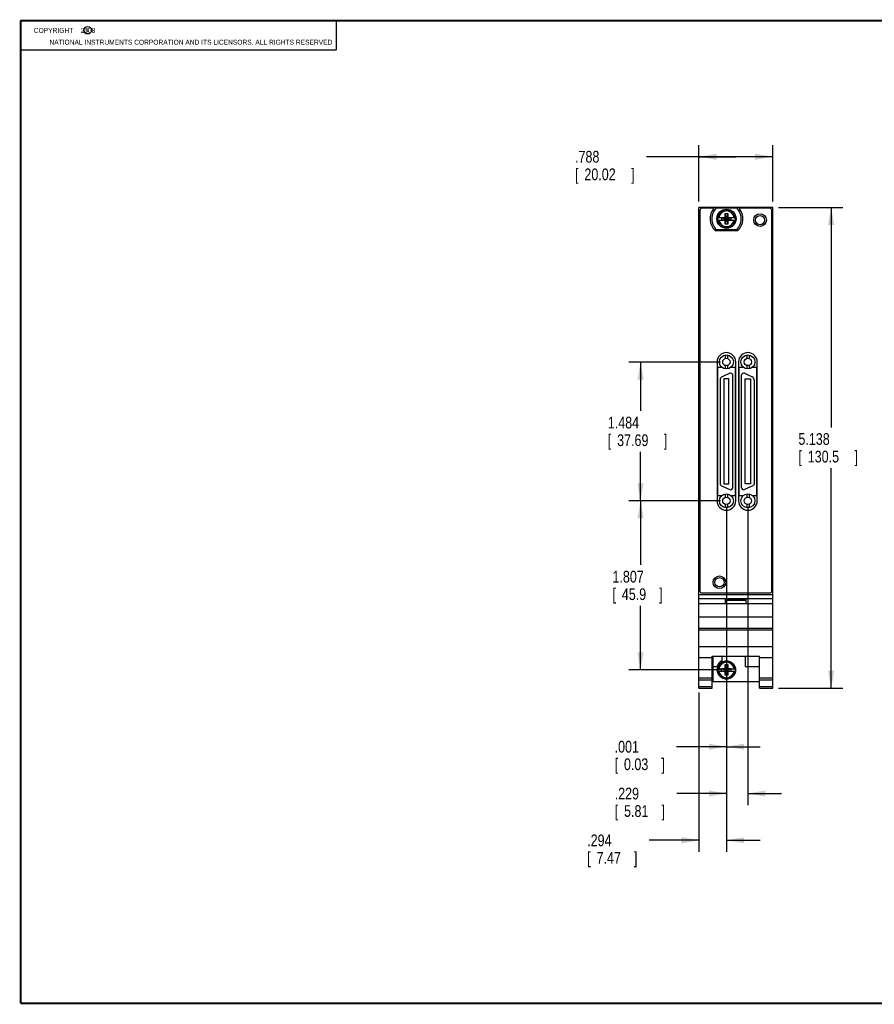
# Model space of a CAD drawing. Header units: inches. Extents: x 0.2 to 16.8, y 0.1 to 10.8.
# Tile 1 of 9: x 0.2 to 9.4, y 0.2 to 10.8. Entities that reach past the tile are written whole.
import ezdxf

# ---------------------------------------------------------------- set-up
doc = ezdxf.new("R2010")
doc.units = ezdxf.units.IN
doc.header["$LTSCALE"] = 0.935
doc.header["$MEASUREMENT"] = 0
doc.layers.get('0').update_dxf_attribs({"linetype": 'CONTINUOUS'})
doc.layers.add('DIMENSIONS', color=7, linetype='CONTINUOUS')
doc.styles.get("Standard").update_dxf_attribs({"font": 'txt', "width": 0.8})
doc.dimstyles.new('DIMSTYLE_1', dxfattribs={"dimtxt": 0.125, "dimasz": 0.1875, "dimexe": 0.18, "dimexo": 0.0625, "dimgap": 0.09, "dimtad": 0, "dimtih": 1, "dimtoh": 1, "dimdec": 3, "dimzin": 4, "dimdsep": 46, "dimtxsty": 'STANDARD', "dimblk": '_FILLED', "dimblk1": '_FILLED', "dimblk2": '_FILLED', "dimcen": 0.09, "dimadec": 0, "dimazin": 0, "dimtp": 0.01, "dimtm": 0.01, "dimtfac": 1, "dimtdec": 3, "dimtofl": 0, "dimtmove": 0, "dimatfit": 3, "dimldrblk": '_FILLED', "dimfxl": 1, "dimtolj": 1, "dimtzin": 4, "dimarcsym": 0})

# ---------------------------------------------------------------- blocks, each defined once
blk = doc.blocks.new('_FILLED')
at = {"color": 0, "linetype": 'BYBLOCK'}
blk.add_solid([(0, 0), (-1, 0.174), (-1, -0.174)], dxfattribs=at)
blk = doc.blocks.new('*D0')
at = {"layer": 'DIMENSIONS', "color": 2, "linetype": 'CONTINUOUS'}
for p, q in [((7.502, 8.826), (7.502, 9.429)), ((8.29, 8.826), (8.29, 9.429)), ((7.896, 9.304), (6.94, 9.304)), ((7.502, 9.304), (7.896, 9.304)), ((8.29, 9.304), (7.896, 9.304))]:
    blk.add_line(p, q, dxfattribs=at)
at = {"layer": 'DIMENSIONS', "color": 2, "linetype": 'CONTINUOUS', "xscale": 0.1875, "yscale": 0.1875, "zscale": 0.1875, "rotation": 180}
blk.add_blockref('_FILLED', (7.502, 9.304), dxfattribs=at)
at = {"layer": 'DIMENSIONS', "color": 2, "linetype": 'CONTINUOUS', "xscale": 0.1875, "yscale": 0.1875, "zscale": 0.1875}
blk.add_blockref('_FILLED', (8.29, 9.304), dxfattribs=at)
at = {"layer": 'DIMENSIONS', "color": 2, "linetype": 'CONTINUOUS', "width": 0.8}
for s, p in [('.788', (6.177, 9.242)), ('[', (6.177, 9.054)), ('20.02', (6.277, 9.054)), (']', (6.777, 9.054))]:
    blk.add_text(s, height=0.125, dxfattribs=at).set_placement(p)
blk = doc.blocks.new('*D1')
at = {"layer": 'DIMENSIONS', "color": 2, "linetype": 'CONTINUOUS'}
for p, q in [((8.353, 8.763), (9.04, 8.763)), ((8.915, 8.763), (8.915, 6.413)), ((8.915, 3.626), (8.915, 5.976)), ((8.353, 3.626), (9.04, 3.626))]:
    blk.add_line(p, q, dxfattribs=at)
at = {"layer": 'DIMENSIONS', "color": 2, "linetype": 'CONTINUOUS', "xscale": 0.1875, "yscale": 0.1875, "zscale": 0.1875}
for p, rotation in [((8.915, 8.763), 90), ((8.915, 3.626), 270)]:
    blk.add_blockref('_FILLED', p, dxfattribs=dict(at, rotation=rotation))
at = {"layer": 'DIMENSIONS', "color": 2, "linetype": 'CONTINUOUS', "width": 0.8}
for s, p in [('5.138', (8.565, 6.226)), ('[', (8.565, 6.038)), ('130.5', (8.665, 6.038)), (']', (9.165, 6.038))]:
    blk.add_text(s, height=0.125, dxfattribs=at).set_placement(p)
blk = doc.blocks.new('*D2')
at = {"layer": 'DIMENSIONS', "color": 2, "linetype": 'CONTINUOUS'}
for p, q in [((7.795, 5.565), (7.795, 2.876)), ((7.796, 3.758), (7.796, 2.876)), ((7.795, 3.001), (7.262, 3.001)), ((7.796, 3.001), (8.156, 3.001))]:
    blk.add_line(p, q, dxfattribs=at)
at = {"layer": 'DIMENSIONS', "color": 2, "linetype": 'CONTINUOUS', "xscale": 0.1875, "yscale": 0.1875, "zscale": 0.1875}
blk.add_blockref('_FILLED', (7.795, 3.001), dxfattribs=at)
at = {"layer": 'DIMENSIONS', "color": 2, "linetype": 'CONTINUOUS', "xscale": 0.1875, "yscale": 0.1875, "zscale": 0.1875, "rotation": 180}
blk.add_blockref('_FILLED', (7.796, 3.001), dxfattribs=at)
at = {"layer": 'DIMENSIONS', "color": 2, "linetype": 'CONTINUOUS', "width": 0.8}
for s, p in [('.001', (6.6, 2.938)), ('[', (6.6, 2.751)), ('0.03', (6.7, 2.751)), (']', (7.1, 2.751))]:
    blk.add_text(s, height=0.125, dxfattribs=at).set_placement(p)
blk = doc.blocks.new('*D3')
at = {"layer": 'DIMENSIONS', "color": 2, "linetype": 'CONTINUOUS'}
for p, q in [((7.796, 3.758), (7.796, 1.876)), ((7.502, 3.58), (7.502, 1.876)), ((7.502, 2.001), (6.97, 2.001)), ((7.796, 2.001), (8.156, 2.001))]:
    blk.add_line(p, q, dxfattribs=at)
at = {"layer": 'DIMENSIONS', "color": 2, "linetype": 'CONTINUOUS', "xscale": 0.1875, "yscale": 0.1875, "zscale": 0.1875}
blk.add_blockref('_FILLED', (7.502, 2.001), dxfattribs=at)
at = {"layer": 'DIMENSIONS', "color": 2, "linetype": 'CONTINUOUS', "xscale": 0.1875, "yscale": 0.1875, "zscale": 0.1875, "rotation": 180}
blk.add_blockref('_FILLED', (7.796, 2.001), dxfattribs=at)
at = {"layer": 'DIMENSIONS', "color": 2, "linetype": 'CONTINUOUS', "width": 0.8}
for s, p in [('.294', (6.307, 1.938)), ('[', (6.307, 1.751)), ('7.47', (6.407, 1.751)), (']', (6.807, 1.751))]:
    blk.add_text(s, height=0.125, dxfattribs=at).set_placement(p)
blk = doc.blocks.new('*D4')
at = {"layer": 'DIMENSIONS', "color": 2, "linetype": 'CONTINUOUS'}
for p, q in [((7.732, 5.627), (6.752, 5.627)), ((6.877, 5.627), (6.877, 4.943)), ((6.877, 3.821), (6.877, 4.505)), ((7.734, 3.821), (6.752, 3.821))]:
    blk.add_line(p, q, dxfattribs=at)
at = {"layer": 'DIMENSIONS', "color": 2, "linetype": 'CONTINUOUS', "xscale": 0.1875, "yscale": 0.1875, "zscale": 0.1875}
for p, rotation in [((6.877, 5.627), 90), ((6.877, 3.821), 270)]:
    blk.add_blockref('_FILLED', p, dxfattribs=dict(at, rotation=rotation))
at = {"layer": 'DIMENSIONS', "color": 2, "linetype": 'CONTINUOUS', "width": 0.8}
for s, p in [('1.807', (6.577, 4.755)), ('[', (6.577, 4.568)), ('45.9', (6.677, 4.568)), (']', (7.077, 4.568))]:
    blk.add_text(s, height=0.125, dxfattribs=at).set_placement(p)
blk = doc.blocks.new('*D5')
at = {"layer": 'DIMENSIONS', "color": 2, "linetype": 'CONTINUOUS'}
for p, q in [((7.732, 7.111), (6.752, 7.111)), ((6.877, 7.111), (6.877, 6.588)), ((6.877, 5.627), (6.877, 6.151)), ((7.732, 5.627), (6.752, 5.627))]:
    blk.add_line(p, q, dxfattribs=at)
at = {"layer": 'DIMENSIONS', "color": 2, "linetype": 'CONTINUOUS', "xscale": 0.1875, "yscale": 0.1875, "zscale": 0.1875}
for p, rotation in [((6.877, 7.111), 90), ((6.877, 5.627), 270)]:
    blk.add_blockref('_FILLED', p, dxfattribs=dict(at, rotation=rotation))
at = {"layer": 'DIMENSIONS', "color": 2, "linetype": 'CONTINUOUS', "width": 0.8}
for s, p in [('1.484', (6.527, 6.401)), ('[', (6.527, 6.213)), ('37.69', (6.627, 6.213)), (']', (7.127, 6.213))]:
    blk.add_text(s, height=0.125, dxfattribs=at).set_placement(p)
blk = doc.blocks.new('*D6')
at = {"layer": 'DIMENSIONS', "color": 2, "linetype": 'CONTINUOUS'}
for p, q in [((8.025, 5.565), (8.025, 2.376)), ((7.796, 3.758), (7.796, 2.376)), ((7.796, 2.501), (7.264, 2.501)), ((8.025, 2.501), (8.385, 2.501))]:
    blk.add_line(p, q, dxfattribs=at)
at = {"layer": 'DIMENSIONS', "color": 2, "linetype": 'CONTINUOUS', "xscale": 0.1875, "yscale": 0.1875, "zscale": 0.1875}
blk.add_blockref('_FILLED', (7.796, 2.501), dxfattribs=at)
at = {"layer": 'DIMENSIONS', "color": 2, "linetype": 'CONTINUOUS', "xscale": 0.1875, "yscale": 0.1875, "zscale": 0.1875, "rotation": 180}
blk.add_blockref('_FILLED', (8.025, 2.501), dxfattribs=at)
at = {"layer": 'DIMENSIONS', "color": 2, "linetype": 'CONTINUOUS', "width": 0.8}
for s, p in [('.229', (6.601, 2.438)), ('[', (6.601, 2.251)), ('5.81', (6.701, 2.251)), (']', (7.101, 2.251))]:
    blk.add_text(s, height=0.125, dxfattribs=at).set_placement(p)

msp = doc.modelspace()

# ---------------------------------------------------------------- linework, layer by layer
at = {"color": 2, "linetype": 'CONTINUOUS'}
for p, q in [((0.25, 10.7586), (3.625, 10.7586)), ((0.25, 10.7586), (0.25, 10.4456)), ((3.625, 10.7586), (3.625, 10.4456)), ((0.25, 10.4456), (3.625, 10.4456))]:
    msp.add_line(p, q, dxfattribs=at)
at = {"color": 7, "linetype": 'CONTINUOUS'}
for p, q in [((7.5021, 3.6256), (7.5021, 8.7635)), ((8.2901, 8.7635), (7.5021, 8.7635)), ((7.5121, 8.7335), (7.5121, 4.6635)), ((7.6616, 8.7535), (7.5321, 8.7535)), ((7.6923, 8.76), (7.8998, 8.76)), ((8.2601, 8.7535), (7.9305, 8.7535)), ((8.2801, 4.6635), (8.2801, 8.7335)), ((8.2901, 3.6256), (8.2901, 8.7635)), ((7.7014, 8.6553), (7.7843, 8.6553)), ((7.7014, 8.6277), (7.7843, 8.6277)), ((7.7475, 8.6298), (7.7475, 8.6532)), ((7.7475, 8.6298), (7.8446, 8.6532)), ((7.7843, 8.6532), (7.7475, 8.6532)), ((7.7475, 8.6532), (7.8446, 8.6298)), ((7.7475, 8.6298), (7.7843, 8.6298)), ((7.7823, 8.5844), (7.8098, 8.6986)), ((7.7823, 8.6553), (7.7823, 8.6986)), ((7.8098, 8.5844), (7.7823, 8.6986)), ((7.7823, 8.6986), (7.8098, 8.6986)), ((7.7823, 8.5844), (7.7823, 8.6277)), ((7.7843, 8.6553), (7.7843, 8.6532)), ((7.7843, 8.6298), (7.8078, 8.6532)), ((7.8078, 8.6298), (7.7843, 8.6532)), ((7.7843, 8.6277), (7.7843, 8.6298)), ((7.8078, 8.6553), (7.8078, 8.6532)), ((7.8078, 8.6553), (7.8907, 8.6553)), ((7.8446, 8.6532), (7.8078, 8.6532)), ((7.8078, 8.6277), (7.8078, 8.6298)), ((7.8078, 8.6298), (7.8446, 8.6298)), ((7.8078, 8.6277), (7.8907, 8.6277)), ((7.8098, 8.6986), (7.8098, 8.6553)), ((7.8098, 8.6277), (7.8098, 8.5844)), ((7.8446, 8.6298), (7.8446, 8.6532)), ((7.8998, 8.523), (7.6923, 8.523)), ((7.8098, 8.5844), (7.7823, 8.5844)), ((7.9143, 8.5125), (7.6778, 8.5125)), ((7.7821, 7.1852), (7.7821, 7.1487)), ((7.8076, 7.1852), (7.8076, 7.1487)), ((8.0121, 7.1852), (8.0121, 7.1487)), ((8.0376, 7.1852), (8.0376, 7.1487)), ((7.6949, 7.1115), (7.6949, 5.6275)), ((7.6989, 7.0525), (7.6989, 5.6865)), ((7.7479, 7.0525), (7.6989, 7.0525)), ((7.7479, 7.0533), (7.7479, 7.0525)), ((7.7821, 7.0742), (7.7821, 7.0378)), ((7.8076, 7.0742), (7.8076, 7.0378)), ((7.8419, 7.0525), (7.8419, 7.0533)), ((7.8909, 7.0525), (7.8419, 7.0525)), ((7.8909, 5.6865), (7.8909, 7.0525)), ((7.8949, 5.6275), (7.8949, 7.1115)), ((7.9249, 7.1115), (7.9249, 5.6275)), ((7.9289, 7.0525), (7.9289, 5.6865)), ((7.9779, 7.0525), (7.9289, 7.0525)), ((7.9779, 7.0533), (7.9779, 7.0525)), ((8.0121, 7.0742), (8.0121, 7.0378)), ((8.0376, 7.0742), (8.0376, 7.0378)), ((8.0719, 7.0525), (8.0719, 7.0533)), ((8.1209, 7.0525), (8.0719, 7.0525)), ((8.1209, 5.6865), (8.1209, 7.0525)), ((8.1249, 5.6275), (8.1249, 7.1115)), ((7.8304, 6.9903), (7.7492, 6.9525)), ((7.8624, 5.7688), (7.8624, 6.97)), ((7.9572, 5.7688), (7.9572, 6.97)), ((7.9892, 6.9903), (8.0704, 6.9525)), ((7.7273, 6.9181), (7.7273, 5.8027)), ((7.7673, 6.9298), (7.7673, 5.809)), ((7.8224, 6.9298), (7.7673, 6.9298)), ((7.8224, 5.809), (7.8224, 6.9298)), ((7.9972, 5.809), (7.9972, 6.9298)), ((7.9972, 6.9298), (8.0523, 6.9298)), ((8.0523, 6.9298), (8.0523, 5.809)), ((8.0923, 6.9181), (8.0923, 5.8027)), ((7.743, 5.7893), (7.8304, 5.7485)), ((7.7673, 5.809), (7.8224, 5.809)), ((8.0767, 5.7893), (7.9892, 5.7485)), ((8.0523, 5.809), (7.9972, 5.809)), ((7.6989, 5.6865), (7.7479, 5.6865)), ((7.7479, 5.6865), (7.7479, 5.6857)), ((7.7821, 5.7012), (7.7821, 5.6647)), ((7.8076, 5.7012), (7.8076, 5.6647)), ((7.8419, 5.6865), (7.8909, 5.6865)), ((7.8419, 5.6857), (7.8419, 5.6865)), ((7.9289, 5.6865), (7.9779, 5.6865)), ((7.9779, 5.6865), (7.9779, 5.6857)), ((8.0121, 5.7012), (8.0121, 5.6647)), ((8.0376, 5.7012), (8.0376, 5.6647)), ((8.0719, 5.6865), (8.1209, 5.6865)), ((8.0719, 5.6857), (8.0719, 5.6865)), ((7.7821, 5.5902), (7.7821, 5.5538)), ((7.8076, 5.5902), (7.8076, 5.5538)), ((8.0121, 5.5902), (8.0121, 5.5538)), ((8.0376, 5.5902), (8.0376, 5.5538)), ((7.5321, 4.6435), (8.2601, 4.6435)), ((7.5021, 4.6276), (8.2901, 4.6276)), ((7.5021, 4.5846), (8.2901, 4.5846)), ((8.2901, 4.5276), (7.5021, 4.5276)), ((7.7861, 4.5746), (8.0061, 4.5746)), ((7.7861, 4.5276), (7.7861, 4.5746)), ((7.7861, 4.5676), (8.0061, 4.5676)), ((8.0061, 4.5276), (8.0061, 4.5746)), ((7.5021, 4.3876), (8.2901, 4.3876)), ((7.5021, 4.2676), (8.2901, 4.2676)), ((7.5021, 4.2481), (8.2901, 4.2481)), ((7.5021, 4.0723), (8.2901, 4.0723)), ((7.5021, 3.9526), (7.6441, 3.9526)), ((7.6441, 3.9679), (8.1481, 3.9679)), ((7.6441, 3.6256), (7.6441, 3.9679)), ((7.6501, 3.9679), (7.6501, 3.6986)), ((7.7471, 3.9679), (7.7471, 3.9179)), ((7.9971, 3.9679), (7.9971, 3.8586)), ((8.1481, 3.6256), (8.1481, 3.9679)), ((8.1481, 3.9526), (8.2901, 3.9526)), ((7.6501, 3.8586), (7.6939, 3.8586)), ((7.7014, 3.8344), (7.7843, 3.8344)), ((7.7014, 3.8068), (7.7843, 3.8068)), ((7.7475, 3.8089), (7.8446, 3.8323)), ((7.7843, 3.8323), (7.7475, 3.8323)), ((7.7475, 3.8323), (7.8446, 3.8089)), ((7.7475, 3.8089), (7.7475, 3.8323)), ((7.7475, 3.8089), (7.7843, 3.8089)), ((7.7823, 3.8777), (7.8098, 3.8777)), ((7.8098, 3.7635), (7.7823, 3.8777)), ((7.7823, 3.8344), (7.7823, 3.8777)), ((7.7823, 3.7635), (7.8098, 3.8777)), ((7.7823, 3.7635), (7.7823, 3.8068)), ((7.7843, 3.8344), (7.7843, 3.8323)), ((7.7843, 3.8323), (7.8078, 3.8089)), ((7.7843, 3.8089), (7.8078, 3.8323)), ((7.7843, 3.8068), (7.7843, 3.8089)), ((7.8078, 3.8344), (7.8907, 3.8344)), ((7.8078, 3.8344), (7.8078, 3.8323)), ((7.8446, 3.8323), (7.8078, 3.8323)), ((7.8078, 3.8089), (7.8446, 3.8089)), ((7.8078, 3.8068), (7.8078, 3.8089)), ((7.8078, 3.8068), (7.8907, 3.8068)), ((7.8098, 3.8777), (7.8098, 3.8344)), ((7.8098, 3.8068), (7.8098, 3.7635)), ((7.8446, 3.8089), (7.8446, 3.8323)), ((7.9971, 3.8586), (8.1481, 3.8586)), ((7.5021, 3.7356), (7.6441, 3.7356)), ((7.5021, 3.7164), (7.6441, 3.7164)), ((7.6501, 3.6986), (8.1481, 3.6986)), ((7.8098, 3.7635), (7.7823, 3.7635)), ((8.1481, 3.7356), (8.2901, 3.7356)), ((8.1481, 3.7164), (8.2901, 3.7164)), ((7.5021, 3.6435), (7.6441, 3.6435)), ((7.5021, 3.6256), (7.6441, 3.6256)), ((8.1481, 3.6435), (8.2901, 3.6435)), ((8.1481, 3.6256), (8.2901, 3.6256))]:
    msp.add_line(p, q, dxfattribs=at)
at = {"color": 7, "linetype": 'CONTINUOUS', "const_width": 0.02}
for points in [[(0.25, 10.7586), (0.25, 0.2586)], [(16.75, 10.7586), (0.25, 10.7586)], [(0.25, 0.2586), (16.75, 0.2586)]]:
    msp.add_lwpolyline(points, dxfattribs=at)
at = {"color": 2, "linetype": 'CONTINUOUS'}
msp.add_circle((0.9659, 10.6562), 0.0403, dxfattribs=at)
at = {"color": 7, "linetype": 'CONTINUOUS'}
for centre, radius in [((7.7961, 8.6415), 0.1025), ((7.7961, 8.6415), 0.098), ((8.1551, 8.6272), 0.0675), ((8.1551, 8.6272), 0.049), ((7.7949, 7.1115), 0.0748), ((8.0249, 7.1115), 0.0748), ((7.7949, 7.1115), 0.0394), ((8.0249, 7.1115), 0.0394), ((7.7949, 5.6275), 0.0748), ((8.0249, 5.6275), 0.0748), ((7.7949, 5.6275), 0.0394), ((8.0249, 5.6275), 0.0394), ((7.7211, 4.7582), 0.0675), ((7.7211, 4.7582), 0.049), ((7.7961, 3.8206), 0.098)]:
    msp.add_circle(centre, radius, dxfattribs=at)
for centre, radius, start, end in [((7.5321, 8.7335), 0.02, 90, 180), ((7.7961, 8.6415), 0.175, 140.20818, 227.4886), ((7.7961, 8.6415), 0.1575, 131.20295, 228.79705), ((7.7961, 8.6415), 0.0947, 8.36374, 171.63626), ((7.7961, 8.6415), 0.1575, 311.20295, 48.79705), ((7.7961, 8.6415), 0.175, 312.5114, 39.79182), ((8.2601, 8.7335), 0.02, 0, 90), ((7.7961, 8.6415), 0.0956, 171.71661, 188.28339), ((7.7961, 8.6415), 0.0947, 188.36374, 351.63626), ((7.7961, 8.6415), 0.0832, 9.53359, 170.46641), ((7.7961, 8.6415), 0.0832, 189.53359, 350.46641), ((7.7961, 8.6415), 0.0956, 351.71661, 8.28339), ((7.7949, 7.1115), 0.1, 0, 180), ((8.0249, 7.1115), 0.1, 0, 180), ((7.7653, 6.9181), 0.038, 115, 180), ((7.8399, 6.97), 0.0225, 0, 115), ((7.9797, 6.97), 0.0225, 65, 180), ((8.0543, 6.9181), 0.038, 0, 65), ((7.759, 5.8237), 0.038, 213.47459, 245), ((8.0606, 5.8237), 0.038, 295, 326.52541), ((7.8399, 5.7688), 0.0225, 245, 360), ((7.9797, 5.7688), 0.0225, 180, 295), ((7.7949, 5.6275), 0.1, 180, 360), ((8.0249, 5.6275), 0.1, 180, 360), ((7.5321, 4.6635), 0.02, 180, 270), ((8.2601, 4.6635), 0.02, 270, 360), ((7.7961, 3.8206), 0.109, 116.71426, 159.59683), ((7.7961, 3.8206), 0.0947, 8.36374, 171.63626), ((7.7961, 3.8206), 0.0832, 9.53359, 170.46641), ((7.7961, 3.8206), 0.0956, 171.71661, 188.28339), ((7.7961, 3.8206), 0.0947, 188.36374, 351.63626), ((7.7961, 3.8206), 0.0832, 189.53359, 350.46641), ((7.7961, 3.8206), 0.0956, 351.71661, 8.28339)]:
    msp.add_arc(centre, radius, start, end, dxfattribs=at)

# ---------------------------------------------------------------- texts
at = {"color": 2, "linetype": 'CONTINUOUS', "width": 0.8}
for s, p in [('c', (0.946, 10.6363)), ('NATIONAL INSTRUMENTS CORPORATION AND ITS LICENSORS. ALL RIGHTS RESERVED', (0.5583, 10.5016))]:
    msp.add_text(s, height=0.053, dxfattribs=at).set_placement(p)
at = {"color": 2, "linetype": 'CONTINUOUS', "insert": (0.3125, 10.6805), "char_height": 0.053, "width": 0.8904, "attachment_point": 1}
msp.add_mtext('    COPYRIGHT    2008', dxfattribs=at)

# ---------------------------------------------------------------- dimensions: what is measured, and where the dimension line sits
at = {"layer": 'DIMENSIONS', "color": 2, "linetype": 'CONTINUOUS'}
for base, p1, p2, picture, middle in [((8.2901, 9.3043), (7.5021, 8.826), (8.2901, 8.826), '*D0', (6.5271, 9.2106)), ((8.0249, 2.5006), (7.7961, 3.7581), (8.0249, 5.565), '*D6', (6.9011, 2.4068)), ((7.7961, 2.0006), (7.5021, 3.5798), (7.7961, 3.7581), '*D3', (6.6071, 1.9068))]:
    dim = msp.add_linear_dim(base=base, p1=p1, p2=p2, dimstyle='DIMSTYLE_1', dxfattribs=at)
    dim.commit()
    dim.dimension.update_dxf_attribs({"geometry": picture, "text_midpoint": middle, "dimtype": 160})
for base, p1, p2, angle, picture, middle in [((8.9151, 3.6256), (8.3526, 8.7635), (8.3526, 3.6256), 270, '*D1', (8.9151, 6.1945)), ((6.8771, 7.1115), (7.7324, 5.6275), (7.7324, 7.1115), 90, '*D5', (6.8771, 6.3695)), ((6.8771, 5.6275), (7.7336, 3.8206), (7.7324, 5.6275), 90, '*D4', (6.8771, 4.724)), ((7.7949, 3.0006), (7.7961, 3.7581), (7.7949, 5.565), 180, '*D2', (6.8999, 2.9068))]:
    dim = msp.add_linear_dim(base=base, p1=p1, p2=p2, angle=angle, dimstyle='DIMSTYLE_1', dxfattribs=at)
    dim.commit()
    dim.dimension.update_dxf_attribs({"geometry": picture, "text_midpoint": middle, "dimtype": 160})

doc.saveas('drawing.dxf')
